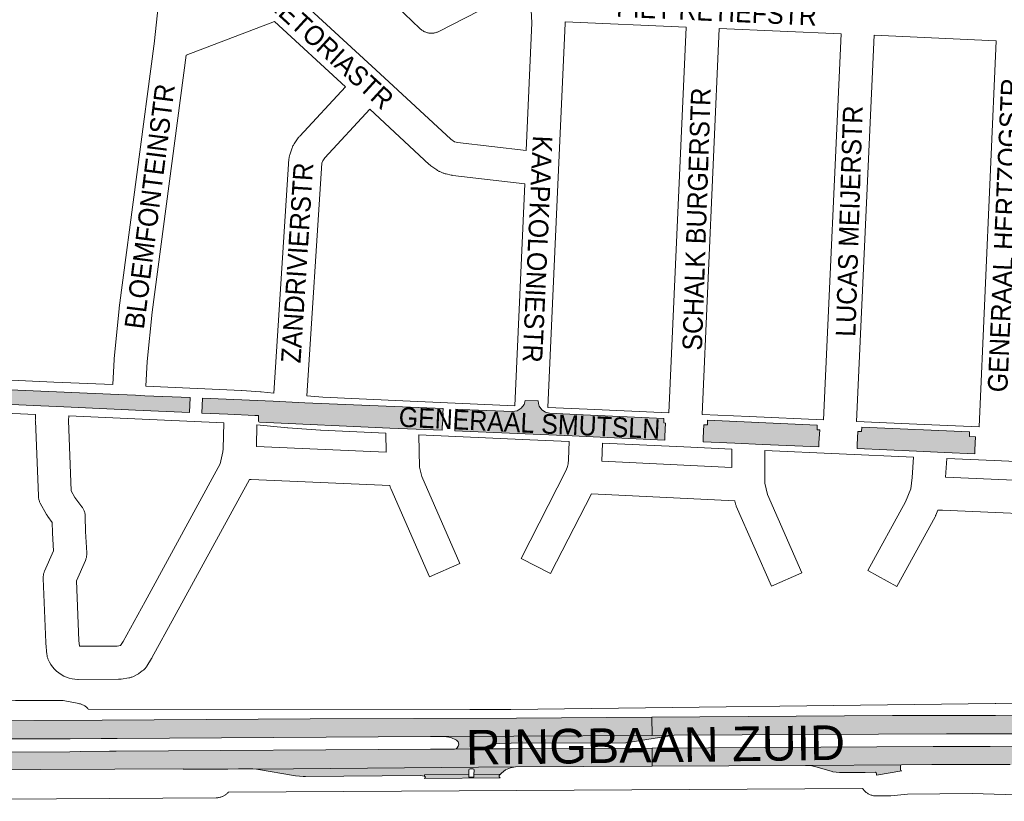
# Paper-space layout 'Layout1' of a CAD drawing. Header units: metres. Extents: x 123097 to 144122, y 392739 to 407589.
# Tile 168 of 256: x 132955 to 133341, y 395030 to 395337. Entities that reach past the tile are written whole.
import ezdxf
from ezdxf.enums import TextEntityAlignment as Align

# ---------------------------------------------------------------- set-up
doc = ezdxf.new("R2010")
doc.units = ezdxf.units.M
doc.header["$MEASUREMENT"] = 0
for name, color, linetype, lineweight in [('gs-anno-wegen algemeen tekst', 7, 'Continuous', 0), ('gs-knt-fietspaden', 7, 'Continuous', 0), ('gs-knt-hoofdweg', 7, 'Continuous', 0), ('gs-knt-wegen algemeen', 7, 'Continuous', 0), ('ir-ARC-asfalt-hoofdwegen-te inspecteren', 5, 'Continuous', 0)]:
    doc.layers.add(name, color=color, linetype=linetype, lineweight=lineweight)
doc.styles.add('Style-Arial', font='arial.ttf')

psp = doc.layouts.get("Layout1")

# ---------------------------------------------------------------- hatches: boundary and pattern name
at = {"layer": 'ir-ARC-asfalt-hoofdwegen-te inspecteren', "linetype": 'Continuous', "lineweight": 13}
for points in [[(132942.365, 395186.625), (132962.82, 395185.72), (132969.121, 395185.441), (133000, 395184.075), (133021.199, 395183.137), (133021.424, 395188.984), (133003.674, 395189.717), (133000, 395189.88), (132990.179, 395190.313), (132944.547, 395192.31), (132942.648, 395192.426)], [(133026.028, 395182.923), (133036.289, 395182.469), (133046.798, 395182.006), (133048.289, 395181.957), (133048.213, 395179.763), (133048.373, 395179.417), (133048.724, 395179.269), (133099.761, 395177.023), (133110.141, 395176.602), (133120.335, 395176.148), (133120.412, 395177.959), (133120.479, 395177.955), (133120.749, 395182.834), (133120.644, 395182.838), (133120.711, 395184.647), (133066.42, 395186.963), (133053.972, 395187.57), (133026.266, 395188.757)], [(133268.265, 395171.172), (133268.535, 395176.317), (133267.508, 395176.363), (133267.585, 395178.156), (133224.56, 395180.059), (133224.452, 395178.225), (133223.032, 395178.299), (133222.831, 395173.168), (133222.762, 395171.628), (133235.187, 395171.077), (133246.088, 395170.596), (133268.16, 395169.598)], [(133329.484, 395168.426), (133329.736, 395173.514), (133327.298, 395173.641), (133327.386, 395175.477), (133285.038, 395177.374), (133284.942, 395175.646), (133283.53, 395175.627), (133283.306, 395170.506), (133283.239, 395168.937), (133306.59, 395167.906), (133317.558, 395167.407), (133329.405, 395166.896)], [(132986.483, 395055.133), (132992.823, 395055.172), (133115.746, 395055.876), (133121.235, 395055.908), (133202.749, 395056.372), (133202.698, 395063.496), (133149.56, 395063.12), (133068.561, 395062.81), (132986.932, 395062.336), (132933.01, 395062.059), (132933.06, 395054.858), (132938.075, 395054.9), (132938.31, 395054.7), (132939.779, 395054.731), (132949.282, 395054.622), (132951.31, 395054.688), (132951.407, 395054.989), (132964.445, 395054.992), (132974.346, 395055.055)], [(133486.881, 395050.514), (133487.602, 395058.226), (133485.353, 395058.207), (133443.336, 395060.859), (133424.878, 395061.878), (133383.41, 395063.46), (133355.74, 395064.016), (133337.52, 395064.18), (133297.063, 395064.164), (133202.698, 395063.496), (133202.749, 395056.372), (133211.368, 395056.421), (133318.281, 395057.03), (133349.542, 395056.937), (133380.796, 395056.25), (133414.217, 395055.084), (133447.619, 395053.479), (133465.78, 395052.23), (133476.655, 395051.385), (133484.758, 395050.695)], [(133149.129, 395043.976), (133202.836, 395044.273), (133202.785, 395051.392), (133147.452, 395051.077), (133137.728, 395051.022), (133125.191, 395050.951), (133115.798, 395050.898), (132992.447, 395050.196), (132989.781, 395050.181), (132978.311, 395049.985), (132974.189, 395049.963), (132951.499, 395049.842), (132950.808, 395050.114), (132949.36, 395050.102), (132949.282, 395054.622), (132939.779, 395054.731), (132939.816, 395052.359), (132933.077, 395052.318), (132933.142, 395042.805), (132991.902, 395043.114), (133018.741, 395043.259), (133018.742, 395043.109), (133026.793, 395043.119), (133036.283, 395043.131), (133040.376, 395043.187), (133046.016, 395043.195), (133047.503, 395043.094)], [(133211.368, 395056.421), (133202.749, 395056.372), (133121.235, 395055.908), (133123.715, 395055.535), (133126.016, 395054.537), (133126.626, 395053.809), (133126.853, 395052.887), (133126.685, 395052.13), (133126.28, 395051.469), (133125.791, 395051.094), (133125.191, 395050.951), (133137.728, 395051.022), (133137.289, 395051.369), (133137.527, 395051.876), (133138.228, 395052.221), (133139.703, 395052.783), (133140.466, 395052.965), (133141.24, 395053.093), (133142.782, 395053.228), (133147.467, 395053.251), (133192.399, 395053.405)], [(133413.09, 395039.479), (133422.26, 395037.706), (133428.774, 395036.44), (133433.746, 395035.802), (133453.425, 395034.44), (133467.879, 395033.419), (133482.216, 395032.32), (133484.622, 395032.131), (133485.046, 395032.078), (133486.235, 395045.117), (133484.141, 395045.3), (133476.065, 395046.005), (133474.29, 395046.16), (133468.91, 395046.48), (133451.781, 395047.89), (133427.965, 395049.435), (133404.128, 395050.588), (133380.274, 395051.349), (133358.381, 395051.8), (133335.401, 395051.99), (133313.091, 395052.02), (133202.785, 395051.392), (133202.836, 395044.273), (133262.922, 395044.606), (133263.41, 395044.609), (133300.7, 395044.821), (133312.521, 395044.88), (133343.341, 395044.93), (133391.931, 395043.88), (133403.617, 395043.444), (133406.014, 395043.158), (133409.82, 395042.388), (133413.482, 395041.095), (133413.765, 395040.832), (133413.808, 395040.448), (133413.554, 395039.792)], [(133290.822, 395040.691), (133300.727, 395042.415), (133300.401, 395042.565), (133300.244, 395042.887), (133300.252, 395044.373), (133300.385, 395044.688), (133300.7, 395044.821), (133263.41, 395044.609), (133265.507, 395044.417), (133267.548, 395043.9), (133273.391, 395042.131), (133273.675, 395042.074), (133276.367, 395041.825), (133286.398, 395041.843), (133290.432, 395041.879), (133290.765, 395041.714), (133290.887, 395041.363), (133290.89, 395040.914), (133290.868, 395040.799)], [(133130.839, 395041.047), (133113.429, 395040.918), (133113.47, 395040.394), (133113.867, 395040), (133113.736, 395039.658), (133113.404, 395039.503), (133143.127, 395039.749), (133142.679, 395040.052), (133142.764, 395040.587), (133143.281, 395041.16), (133132.845, 395041.076), (133132.832, 395039.966), (133130.829, 395039.936)]]:
    psp.add_hatch(color=5, dxfattribs=at).paths.add_polyline_path(points, flags=0)
at = {"layer": 'ir-ARC-asfalt-hoofdwegen-te inspecteren', "linetype": 'Continuous', "lineweight": 13, "extrusion": (0, 0, -1)}
for points in [[(-133207.967, 395178.988), (-133207.38, 395179.028), (-133207.423, 395180.803), (-133175.651, 395182.223), (-133162.52, 395182.812), (-133160.873, 395183.246), (-133159.473, 395184.215), (-133158.487, 395185.604), (-133158.133, 395186.627), (-133158.011, 395187.703), (-133152.96, 395187.898), (-133152.486, 395186.292), (-133151.38, 395184.801), (-133149.809, 395183.811), (-133147.987, 395183.457), (-133131.193, 395184.175), (-133128.245, 395184.301), (-133125.73, 395184.437), (-133125.639, 395182.663), (-133125.562, 395182.666), (-133125.308, 395177.725), (-133125.394, 395177.72), (-133125.315, 395175.915), (-133171.405, 395173.918), (-133182.371, 395173.389), (-133207.727, 395172.291), (-133207.778, 395173.869)], [(-133113.47, 395040.394), (-133113.429, 395040.918), (-133130.839, 395041.047), (-133130.854, 395042.73), (-133130.987, 395043.045), (-133131.304, 395043.176), (-133132.415, 395043.175), (-133132.735, 395043.041), (-133132.865, 395042.72), (-133132.845, 395041.076), (-133143.281, 395041.16), (-133143.652, 395041.57), (-133145.27, 395042.799), (-133147.13, 395043.616), (-133149.129, 395043.976), (-133047.503, 395043.094), (-133062.848, 395040.534), (-133064.33, 395040.361), (-133065.819, 395040.258), (-133066.729, 395040.242), (-133111.92, 395040.589)]]:
    psp.add_hatch(color=5, dxfattribs=at).paths.add_polyline_path(points, flags=0)

# ---------------------------------------------------------------- linework, layer by layer
at = {"layer": 'gs-knt-fietspaden', "color": 7, "linetype": 'Continuous', "flags": 128}
psp.add_lwpolyline([(133285.376, 395035.547), (133036.453, 395034.083)], dxfattribs=at)
at = {"layer": 'gs-knt-hoofdweg', "color": 7, "linetype": 'Continuous', "flags": 128}
psp.add_lwpolyline([(132981.453, 395066.713), (133131.271, 395066.563), (133147.377, 395066.547), (133337.434, 395068.934), (133337.632, 395068.934), (133374.458, 395068.486), (133374.53, 395068.485), (133412.861, 395067.24), (133451.154, 395065.119), (133489.388, 395062.125), (133490.5, 395062.033), (133490.876, 395061.993), (133491.25, 395061.935), (133491.62, 395061.859), (133491.987, 395061.766), (133492.349, 395061.656), (133492.705, 395061.53), (133493.055, 395061.386), (133493.397, 395061.226), (133493.732, 395061.05), (133493.939, 395060.935)], dxfattribs=at)
at = {"layer": 'gs-knt-wegen algemeen', "color": 7, "linetype": 'Continuous', "flags": 128}
for points in [[(133007.451, 395328.995), (133010.203, 395354.897)], [(133060.418, 395349.02), (133060.472, 395348.973), (133096.055, 395316.132), (133123.778, 395290.379), (133125.143, 395289.43), (133125.279, 395289.373), (133126.42, 395289.117), (133153.361, 395285.958)], [(133150.472, 395348.966), (133119.109, 395332.753), (133118.83, 395332.617), (133118.543, 395332.494), (133118.252, 395332.385), (133117.955, 395332.29), (133117.654, 395332.209), (133117.35, 395332.143), (133117.043, 395332.092), (133116.734, 395332.055), (133116.423, 395332.033), (133116.112, 395332.026), (133115.801, 395332.034), (133115.49, 395332.057), (133115.181, 395332.094), (133114.874, 395332.146), (133114.57, 395332.213), (133114.269, 395332.295), (133113.973, 395332.39), (133113.682, 395332.5), (133113.396, 395332.623), (133113.116, 395332.76), (133112.844, 395332.911), (133112.578, 395333.074), (133112.321, 395333.249), (133112.073, 395333.437), (133111.834, 395333.636), (133111.604, 395333.847), (133099.531, 395345.474)], [(133153.361, 395285.958), (133155.578, 395336.106), (133155.273, 395341.057)], [(133054.605, 395336.67), (133019.847, 395323.433)], [(133082.412, 395311.006), (133054.605, 395336.67)], [(133168.596, 395336.535), (133168.605, 395336.333), (133168.607, 395336.104), (133168.601, 395335.874), (133166.059, 395278.39), (133166.058, 395278.387), (133161.882, 395185.123)], [(133216.13, 395334.414), (133168.596, 395336.535)], [(133209.359, 395182.937), (133216.13, 395334.414)], [(133229.137, 395333.845), (133222.365, 395182.346)], [(133276.969, 395331.796), (133229.137, 395333.845)], [(132991.068, 395194.066), (132991.638, 395203.979), (132991.656, 395204.219), (132993.519, 395223.922), (132993.546, 395224.165), (133007.439, 395328.908), (133007.45, 395328.987)], [(133007.45, 395328.987), (133007.451, 395328.991), (133007.451, 395328.995)], [(133007.45, 395328.987), (133007.451, 395328.991), (133007.451, 395328.995)], [(133269.998, 395180.226), (133276.969, 395331.796)], [(133289.976, 395331.22), (133283.006, 395179.65)], [(133337.868, 395329.031), (133289.976, 395331.22)], [(133331.135, 395177.518), (133337.868, 395329.031)], [(133019.847, 395323.433), (133006.47, 395222.574), (133004.629, 395203.113), (133004.076, 395193.484)], [(133054.241, 395190.777), (133060.224, 395282.671), (133060.248, 395282.951), (133060.284, 395283.23), (133060.333, 395283.506), (133060.393, 395283.781), (133060.465, 395284.052), (133060.549, 395284.32), (133061.446, 395286.992), (133061.55, 395287.28), (133061.669, 395287.564), (133061.8, 395287.842), (133061.945, 395288.113), (133062.102, 395288.377), (133062.271, 395288.634), (133063.879, 395290.948), (133064.059, 395291.195), (133064.251, 395291.433), (133064.454, 395291.662), (133082.412, 395311.006)], [(133091.965, 395302.161), (133074.309, 395283.141), (133073.493, 395281.966), (133073.161, 395280.979), (133067.213, 395189.626)], [(133152.78, 395272.918), (133124.568, 395276.225), (133124.345, 395276.255), (133124.123, 395276.293), (133123.902, 395276.339), (133121.877, 395276.793), (133121.602, 395276.861), (133121.33, 395276.94), (133121.062, 395277.032), (133120.799, 395277.135), (133119.494, 395277.678), (133119.241, 395277.79), (133118.992, 395277.913), (133118.748, 395278.047), (133118.511, 395278.19), (133118.279, 395278.344), (133115.966, 395279.953), (133115.72, 395280.133), (133115.482, 395280.325), (133115.253, 395280.527), (133091.965, 395302.161)], [(133148.876, 395185.721), (133152.78, 395272.918)], [(132936.835, 395196.462), (132937.017, 395196.454), (132967.886, 395195.089), (132991.068, 395194.066)], [(133004.076, 395193.484), (133041.624, 395191.784), (133041.759, 395191.777), (133049.034, 395191.296), (133049.255, 395191.277), (133054.241, 395190.777)], [(133067.213, 395189.626), (133073.462, 395189.148), (133104.956, 395187.736), (133104.963, 395187.736), (133148.876, 395185.721)], [(132977.805, 395093.563), (132978.012, 395091.375), (132992.81, 395091.403), (132994.128, 395091.614), (132995.129, 395093.23), (133003.788, 395108.989), (133033.162, 395162.96), (133034.238, 395167.626), (133034.42, 395168.901), (133034.666, 395179.066), (132996.908, 395180.776), (132973.782, 395181.796), (132973.695, 395180.044), (132974.802, 395152.4), (132976.236, 395149.736), (132978.964, 395146.107), (132979.147, 395145.852), (132979.317, 395145.588), (132979.474, 395145.316), (132979.618, 395145.037), (132979.748, 395144.751), (132979.864, 395144.46), (132979.967, 395144.163), (132980.054, 395143.861), (132980.127, 395143.556), (132980.185, 395143.247), (132980.229, 395142.936), (132980.257, 395142.624), (132980.27, 395142.31), (132980.375, 395136.384), (132980.849, 395128.032), (132980.859, 395127.728), (132980.855, 395127.425), (132980.836, 395127.122), (132980.804, 395126.82), (132980.758, 395126.52), (132980.698, 395126.223), (132980.624, 395125.929), (132980.536, 395125.638), (132980.435, 395125.352), (132980.321, 395125.071), (132976.842, 395117.056), (132977.805, 395093.57), (132977.805, 395093.567), (132977.805, 395093.563)], [(133161.882, 395185.123), (133177.265, 395184.415), (133209.359, 395182.937)], [(133222.365, 395182.346), (133240.847, 395181.518), (133269.998, 395180.226)], [(133047.466, 395169.811), (133098.329, 395167.616), (133098.234, 395175.005), (133072.776, 395176.146), (133072.571, 395176.158), (133059.802, 395177.135), (133059.709, 395177.143), (133047.67, 395178.238), (133047.466, 395169.811)], [(133283.006, 395179.65), (133312.617, 395178.339), (133331.135, 395177.518)], [(133182.988, 395163.976), (133234.038, 395161.566), (133234.043, 395168.789), (133215.272, 395169.631), (133183.241, 395171.106), (133182.988, 395163.976)], [(133317.933, 395157.761), (133368.791, 395155.553), (133369.005, 395162.796), (133337.061, 395164.222), (133318.41, 395165.049), (133317.933, 395157.761)], [(132939.402, 395070.379), (132952.87, 395070.094), (132970.431, 395070.115), (132970.734, 395070.108), (132971.036, 395070.088), (132971.337, 395070.053), (132971.636, 395070.004), (132977.718, 395068.866), (132978.03, 395068.8), (132978.339, 395068.718), (132978.643, 395068.621), (132978.942, 395068.51), (132979.236, 395068.384), (132979.523, 395068.243), (132979.802, 395068.089), (132980.074, 395067.921), (132980.337, 395067.74), (132980.591, 395067.547), (132980.835, 395067.341), (132981.069, 395067.124), (132981.292, 395066.895), (132981.453, 395066.713)], [(133358.764, 395032.636), (133328.363, 395033.551), (133303.006, 395033.339), (133296.476, 395032.645), (133296.3, 395032.629), (133296.163, 395032.62), (133296.148, 395032.619), (133295.986, 395032.612), (133295.849, 395032.609), (133295.829, 395032.609), (133290.875, 395032.579), (133290.561, 395032.585), (133290.247, 395032.606), (133289.935, 395032.642), (133289.624, 395032.693), (133289.316, 395032.759), (133289.012, 395032.84), (133288.712, 395032.935), (133288.418, 395033.045), (133288.128, 395033.169), (133287.846, 395033.306), (133287.57, 395033.458), (133287.301, 395033.622), (133287.042, 395033.799), (133286.79, 395033.989), (133286.549, 395034.19), (133286.317, 395034.403), (133286.096, 395034.627), (133285.886, 395034.861), (133285.687, 395035.105), (133285.501, 395035.358), (133285.376, 395035.547)], [(133036.453, 395034.083), (133036.416, 395034.04), (133036.362, 395033.981), (133036.197, 395033.808), (133036.144, 395033.755), (133035.967, 395033.586), (133035.915, 395033.539), (133035.726, 395033.376), (133035.676, 395033.334), (133035.475, 395033.178), (133035.427, 395033.142), (133035.215, 395032.992), (133035.17, 395032.961), (133034.946, 395032.819), (133034.903, 395032.794), (133034.669, 395032.66), (133034.629, 395032.639), (133034.385, 395032.515), (133034.348, 395032.498), (133034.094, 395032.384), (133034.061, 395032.37), (133033.796, 395032.267), (133033.767, 395032.256), (133033.493, 395032.165), (133033.469, 395032.157), (133033.186, 395032.078), (133033.166, 395032.073), (133032.875, 395032.006), (133032.859, 395032.003), (133032.56, 395031.949), (133032.549, 395031.948), (133032.243, 395031.908), (133032.237, 395031.908), (133031.968, 395031.886), (133031.924, 395031.883), (133031.609, 395031.873), (132822.451, 395030.485)]]:
    psp.add_lwpolyline(points, dxfattribs=at)
psp.add_lwpolyline([(133370.254, 395142.457), (133316.702, 395144.782), (133314.943, 395144.823), (133314.159, 395142.883), (133314.06, 395142.651), (133313.952, 395142.423), (133313.835, 395142.2), (133298.851, 395114.822, -0.3704815), (133298.839, 395114.818), (133287.434, 395121.06, -0.37048), (133287.43, 395121.073), (133302.231, 395148.118), (133304.257, 395153.124), (133304.879, 395157.659), (133305.399, 395165.626), (133247.063, 395168.209), (133247.054, 395155.422), (133247.993, 395150.991), (133261.531, 395120.212, -0.356071), (133261.527, 395120.2), (133249.626, 395114.965, -0.3560697), (133249.614, 395114.968), (133235.804, 395146.364), (133235.701, 395146.611), (133235.609, 395146.862), (133235.527, 395147.118), (133235.455, 395147.376), (133235.394, 395147.636), (133235.216, 395148.476), (133178.946, 395151.132), (133162.888, 395119.866, -0.369007), (133162.876, 395119.862), (133151.311, 395125.802, -0.3690061), (133151.307, 395125.815), (133169.087, 395160.435), (133169.607, 395161.875), (133169.834, 395163.016), (133169.987, 395164.709), (133170.234, 395171.705), (133154.789, 395172.416), (133111.263, 395174.413), (133111.427, 395161.648), (133112.327, 395158.005), (133127.321, 395123.792, -0.3559941), (133127.317, 395123.78), (133115.408, 395118.561, -0.3559934), (133115.396, 395118.565), (133100.178, 395153.289), (133100.072, 395153.546), (133099.977, 395153.807), (133099.894, 395154.072), (133099.821, 395154.34), (133099.776, 395154.521), (133045.344, 395156.87), (133044.671, 395156.87), (133015.218, 395102.753), (133015.205, 395102.73), (133006.458, 395086.812), (133006.375, 395086.665), (133006.288, 395086.52), (133004.429, 395083.518), (133004.272, 395083.277), (133004.105, 395083.043), (133003.928, 395082.817), (133003.74, 395082.599), (133003.544, 395082.389), (133003.338, 395082.188), (133003.124, 395081.996), (133002.901, 395081.815), (133002.671, 395081.643), (133001.343, 395080.697), (133001.103, 395080.534), (133000.857, 395080.382), (133000.604, 395080.241), (132999.441, 395079.628), (132999.17, 395079.493), (132998.892, 395079.37), (132998.609, 395079.261), (132998.321, 395079.165), (132998.029, 395079.082), (132997.733, 395079.013), (132997.435, 395078.958), (132994.365, 395078.466), (132994.112, 395078.431), (132993.858, 395078.405), (132993.603, 395078.39), (132993.347, 395078.384), (132977.476, 395078.354), (132977.374, 395078.355), (132976.236, 395078.421), (132975.108, 395078.588), (132973.999, 395078.854), (132972.919, 395079.218), (132971.874, 395079.676), (132970.875, 395080.225), (132969.928, 395080.86), (132969.041, 395081.577), (132968.222, 395082.369), (132967.475, 395083.232), (132966.809, 395084.157), (132966.226, 395085.137), (132965.734, 395086.165), (132965.627, 395086.432), (132965.532, 395086.703), (132965.449, 395086.978), (132965.379, 395087.256), (132965.321, 395087.538), (132965.275, 395087.821), (132965.242, 395088.106), (132964.827, 395092.518), (132964.813, 395092.69), (132964.804, 395092.861), (132963.772, 395118.013), (132963.766, 395118.306), (132963.774, 395118.599), (132963.795, 395118.892), (132963.829, 395119.183), (132963.876, 395119.473), (132963.936, 395119.76), (132964.009, 395120.044), (132964.095, 395120.324), (132964.194, 395120.601), (132964.304, 395120.872), (132967.762, 395128.837), (132967.368, 395135.773), (132967.359, 395136.027), (132967.289, 395139.97), (132965.534, 395142.305), (132965.39, 395142.504), (132965.254, 395142.708), (132965.125, 395142.917), (132965.005, 395143.131), (132962.625, 395147.551), (132962.491, 395147.814), (132962.369, 395148.083), (132962.259, 395148.357), (132962.162, 395148.636), (132962.078, 395148.92), (132962.006, 395149.206), (132961.948, 395149.496), (132961.903, 395149.788), (132961.871, 395150.082), (132961.852, 395150.377), (132960.674, 395179.814), (132960.669, 395180.104), (132960.677, 395180.395), (132960.774, 395182.371), (132942.834, 395183.164)], format="xyb", dxfattribs=at)
at = {"layer": 'ir-ARC-asfalt-hoofdwegen-te inspecteren', "color": 5, "linetype": 'Continuous', "lineweight": 13}
for points in [[(132942.365, 395186.625), (132962.82, 395185.72), (132969.121, 395185.441), (133000, 395184.075), (133021.199, 395183.137), (133021.424, 395188.984), (133003.674, 395189.717), (133000, 395189.88), (132990.179, 395190.313), (132944.547, 395192.31), (132942.648, 395192.426)], [(133026.028, 395182.923), (133036.289, 395182.469), (133046.798, 395182.006), (133048.289, 395181.957), (133048.213, 395179.763), (133048.373, 395179.417), (133048.724, 395179.269), (133099.761, 395177.023), (133110.141, 395176.602), (133120.335, 395176.148), (133120.412, 395177.959), (133120.479, 395177.955), (133120.749, 395182.834), (133120.644, 395182.838), (133120.711, 395184.647), (133066.42, 395186.963), (133053.972, 395187.57), (133026.266, 395188.757)], [(133207.967, 395178.988), (133207.38, 395179.028), (133207.423, 395180.803), (133175.651, 395182.223), (133162.52, 395182.812), (133160.873, 395183.246), (133159.473, 395184.215), (133158.487, 395185.604), (133158.133, 395186.627), (133158.011, 395187.703), (133152.96, 395187.898), (133152.486, 395186.292), (133151.38, 395184.801), (133149.809, 395183.811), (133147.987, 395183.457), (133131.193, 395184.175), (133128.245, 395184.301), (133125.73, 395184.437), (133125.639, 395182.663), (133125.562, 395182.666), (133125.308, 395177.725), (133125.394, 395177.72), (133125.315, 395175.915), (133171.405, 395173.918), (133182.371, 395173.389), (133207.727, 395172.291), (133207.778, 395173.869)], [(133268.265, 395171.172), (133268.535, 395176.317), (133267.508, 395176.363), (133267.585, 395178.156), (133224.56, 395180.059), (133224.452, 395178.225), (133223.032, 395178.299), (133222.831, 395173.168), (133222.762, 395171.628), (133235.187, 395171.077), (133246.088, 395170.596), (133268.16, 395169.598)], [(133329.484, 395168.426), (133329.736, 395173.514), (133327.298, 395173.641), (133327.386, 395175.477), (133285.038, 395177.374), (133284.942, 395175.646), (133283.53, 395175.627), (133283.306, 395170.506), (133283.239, 395168.937), (133306.59, 395167.906), (133317.558, 395167.407), (133329.405, 395166.896)], [(132986.483, 395055.133), (132992.823, 395055.172), (133115.746, 395055.876), (133121.235, 395055.908), (133202.749, 395056.372), (133202.698, 395063.496), (133149.56, 395063.12), (133068.561, 395062.81), (132986.932, 395062.336), (132933.01, 395062.059), (132933.06, 395054.858), (132938.075, 395054.9), (132938.31, 395054.7), (132939.779, 395054.731), (132949.282, 395054.622), (132951.31, 395054.688), (132951.407, 395054.989), (132964.445, 395054.992), (132974.346, 395055.055)], [(133486.881, 395050.514), (133487.602, 395058.226), (133485.353, 395058.207), (133443.336, 395060.859), (133424.878, 395061.878), (133383.41, 395063.46), (133355.74, 395064.016), (133337.52, 395064.18), (133297.063, 395064.164), (133202.698, 395063.496), (133202.749, 395056.372), (133211.368, 395056.421), (133318.281, 395057.03), (133349.542, 395056.937), (133380.796, 395056.25), (133414.217, 395055.084), (133447.619, 395053.479), (133465.78, 395052.23), (133476.655, 395051.385), (133484.758, 395050.695)], [(133211.368, 395056.421), (133202.749, 395056.372), (133121.235, 395055.908), (133123.715, 395055.535), (133126.016, 395054.537), (133126.626, 395053.809), (133126.853, 395052.887), (133126.685, 395052.13), (133126.28, 395051.469), (133125.791, 395051.094), (133125.191, 395050.951), (133137.728, 395051.022), (133137.289, 395051.369), (133137.527, 395051.876), (133138.228, 395052.221), (133139.703, 395052.783), (133140.466, 395052.965), (133141.24, 395053.093), (133142.782, 395053.228), (133147.467, 395053.251), (133192.399, 395053.405)], [(133113.47, 395040.394), (133113.429, 395040.918), (133130.839, 395041.047), (133130.854, 395042.73), (133130.987, 395043.045), (133131.304, 395043.176), (133132.415, 395043.175), (133132.735, 395043.041), (133132.865, 395042.72), (133132.845, 395041.076), (133143.281, 395041.16), (133143.652, 395041.57), (133145.27, 395042.799), (133147.13, 395043.616), (133149.129, 395043.976), (133047.503, 395043.094), (133062.848, 395040.534), (133064.33, 395040.361), (133065.819, 395040.258), (133066.729, 395040.242), (133111.92, 395040.589)], [(133290.822, 395040.691), (133300.727, 395042.415), (133300.401, 395042.565), (133300.244, 395042.887), (133300.252, 395044.373), (133300.385, 395044.688), (133300.7, 395044.821), (133263.41, 395044.609), (133265.507, 395044.417), (133267.548, 395043.9), (133273.391, 395042.131), (133273.675, 395042.074), (133276.367, 395041.825), (133286.398, 395041.843), (133290.432, 395041.879), (133290.765, 395041.714), (133290.887, 395041.363), (133290.89, 395040.914), (133290.868, 395040.799)], [(133130.839, 395041.047), (133113.429, 395040.918), (133113.47, 395040.394), (133113.867, 395040), (133113.736, 395039.658), (133113.404, 395039.503), (133143.127, 395039.749), (133142.679, 395040.052), (133142.764, 395040.587), (133143.281, 395041.16), (133132.845, 395041.076), (133132.832, 395039.966), (133130.829, 395039.936)]]:
    psp.add_lwpolyline(points, close=True, dxfattribs=at)
for points in [[(132933.142, 395042.805), (132991.902, 395043.114), (133018.741, 395043.259), (133018.742, 395043.109), (133026.793, 395043.119), (133036.283, 395043.131), (133040.376, 395043.187), (133046.016, 395043.195), (133047.503, 395043.094), (133149.129, 395043.976), (133202.836, 395044.273), (133202.785, 395051.392), (133147.452, 395051.077), (133137.728, 395051.022), (133125.191, 395050.951), (133115.798, 395050.898), (132992.447, 395050.196), (132989.781, 395050.181), (132978.311, 395049.985), (132974.189, 395049.963), (132951.499, 395049.842)], [(133358.381, 395051.8), (133335.401, 395051.99), (133313.091, 395052.02), (133202.785, 395051.392), (133202.836, 395044.273), (133262.922, 395044.606), (133263.41, 395044.609), (133300.7, 395044.821), (133312.521, 395044.88), (133343.341, 395044.93)]]:
    psp.add_lwpolyline(points, dxfattribs=at)

# ---------------------------------------------------------------- texts
at = {"layer": 'gs-anno-wegen algemeen tekst', "color": 7, "style": 'Style-Arial', "width": 0.909091}
for s, rotation, p in [('PRETORIASTR', 317.55559, (133073.796, 395327.816)), ('PIET RETIEFSTR', 357.42756, (133228.095, 395340.591)), ('BLOEMFONTEINSTR', 82.73406, (133005.54, 395264.053)), ('GENERAAL HERTZOGSTR', 87.4955, (133340.993, 395252.712)), ('SCHALK BURGERSTR', 88.0573, (133220.221, 395259.036)), ('LUCAS MEIJERSTR', 88.1662, (133280.136, 395258.248)), ('KAAPKOLONIESTR', 267.35463, (133157.794, 395247.245)), ('ZANDRIVIERSTR', 86.31544, (133063.435, 395241.875)), ('GENERAAL SMUTSLN', 357.32422, (133154.655, 395179.005))]:
    psp.add_text(s, height=7.7, rotation=rotation, dxfattribs=at).set_placement(p, align=Align.MIDDLE_CENTER)
at = {"layer": 'gs-anno-wegen algemeen tekst', "color": 7, "style": 'Style-Arial'}
psp.add_text('RINGBAAN ZUID', height=13.6, rotation=0.77002, dxfattribs=at).set_placement((133204.068, 395052.596), align=Align.MIDDLE_CENTER)

doc.saveas('drawing.dxf')
